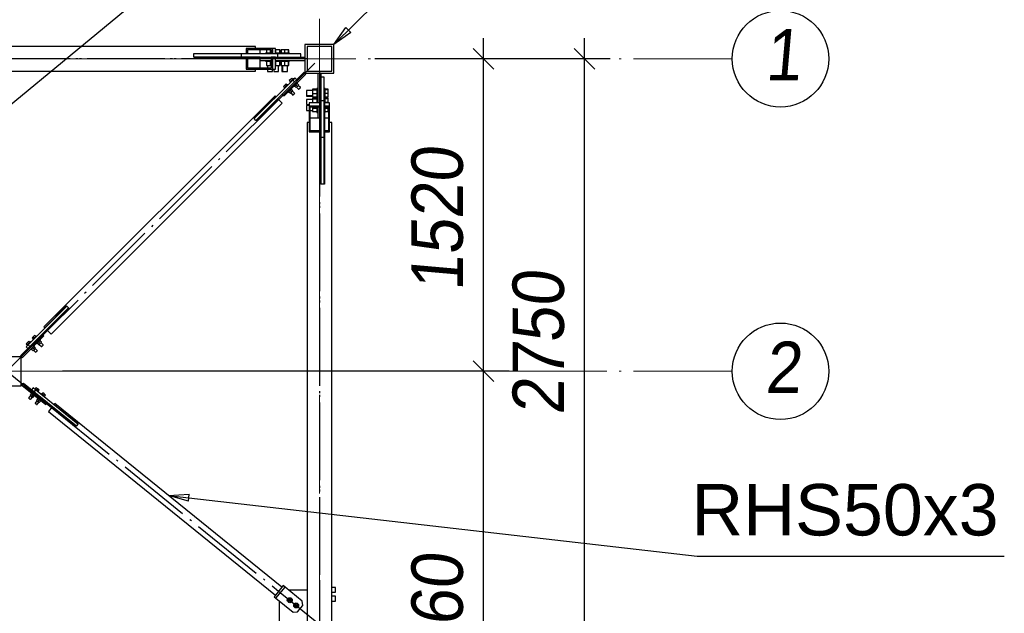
# Paper-space layout 'A0 Advance Steel' of a CAD drawing. Header units: millimetres. Extents: x 228 to 822, y 214 to 634.
# Tile 62 of 76: x 620 to 668, y 300 to 329. Entities that reach past the tile are written whole.
import ezdxf

# ---------------------------------------------------------------- set-up
doc = ezdxf.new("R2010")
doc.units = ezdxf.units.MM
doc.linetypes.add('ACAD_ISO04W100', pattern=[30, 24, -3, 0, -3])
doc.layers.get('0').update_dxf_attribs({"linetype": 'CONTINUOUS'})
for name, color, linetype in [('AS_Belki', 145, 'CONTINUOUS'), ('AS_Blachy', 30, 'CONTINUOUS'), ('AS_DIM_ON', 7, 'CONTINUOUS'), ('AS_Sruby', 9, 'CONTINUOUS')]:
    doc.layers.add(name, color=color, linetype=linetype)
doc.styles.add('Arial', font='arial.ttf')
doc.styles.add('ARIAL_1', font='arial.ttf', dxfattribs={"width": 0.9, "oblique": 5})

# ---------------------------------------------------------------- blocks, each defined once
blk = doc.blocks.new('324ewdsczxzxcz')
at = {"linetype": 'ACAD_ISO04W100', "lineweight": 5, "ltscale": 0.2}
for p, q in [((358.229, 244.968, 54.54), (358.229, 340.131, 54.54)), ((378.311, 321.018, -2695.986), (283.147, 321.018, -2695.986)), ((378.311, 305.818, -2695.986), (283.147, 305.818, -2695.986))]:
    blk.add_line(p, q, dxfattribs=at)
for centre in [(380.658, 321.018, -2695.986), (380.658, 305.818, -2695.986)]:
    blk.add_circle(centre, 2.347)
at = {"char_height": 2.5, "attachment_point": 1, "style": 'ARIAL_1'}
for s, insert in [('1', (379.903, 322.461, -2695.986)), ('2', (379.903, 307.261, -2695.986))]:
    blk.add_mtext_dynamic_manual_height_columns(s, width=4.31573, gutter_width=12.5, heights=[0], dxfattribs=dict(at, insert=insert))

psp = doc.layouts.new('A0 Advance Steel')

# ---------------------------------------------------------------- linework, layer by layer
at = {"color": 0, "linetype": 'ByBlock', "lineweight": -2}
for p, q in [((635.46, 327.955), (636.055, 328.776)), ((636.289, 328.539), (636.055, 328.776)), ((636.289, 328.539), (635.46, 327.955)), ((627.415, 306.021), (628.427, 306.072)), ((628.389, 305.741), (628.427, 306.072)), ((628.389, 305.741), (627.415, 306.021))]:
    psp.add_line(p, q, dxfattribs=at)
at = {"color": 7}
for points in [[(613.526, 319.91), (643.79, 344.895), (658.737, 344.895)], [(635.46, 327.955), (643.612, 335.996), (662.444, 335.996)], [(627.415, 306.021), (653.13, 303.069), (668.077, 303.069)]]:
    psp.add_lwpolyline(points, dxfattribs=at)
at = {"layer": 'AS_Belki', "linetype": 'Continuous', "ltscale": 0.15}
for p, q in [((631.66, 327.855), (582.86, 327.855)), ((632.478, 327.755), (631.206, 327.755)), ((631.206, 327.755), (631.206, 327.505)), ((631.27, 327.705), (632.414, 327.705)), ((631.27, 327.705), (631.27, 327.505)), ((631.66, 327.755), (631.66, 327.855)), ((631.874, 327.505), (631.874, 327.705)), ((632.414, 327.705), (632.414, 327.505)), ((632.621, 327.755), (632.478, 327.755)), ((632.478, 327.755), (632.478, 327.505)), ((632.621, 327.505), (632.621, 327.755)), ((635.46, 327.955), (634.06, 327.955)), ((634.06, 327.955), (634.06, 326.555)), ((635.36, 327.855), (634.16, 327.855)), ((634.16, 327.855), (634.16, 326.655)), ((635.36, 326.655), (635.36, 327.855)), ((635.46, 326.555), (635.46, 327.955)), ((628.66, 327.505), (631.206, 327.505)), ((628.66, 327.495), (628.66, 327.505)), ((628.66, 327.325), (628.66, 327.335)), ((631.206, 327.325), (628.66, 327.325)), ((630.767, 327.495), (630.767, 327.505)), ((630.767, 327.325), (630.767, 327.335)), ((631.206, 327.505), (631.27, 327.505)), ((631.27, 327.325), (631.206, 327.325)), ((631.206, 327.325), (631.206, 326.755)), ((631.27, 327.505), (631.874, 327.505)), ((631.874, 327.325), (631.27, 327.325)), ((631.27, 327.325), (631.27, 326.805)), ((631.874, 327.505), (632.14, 327.505)), ((631.874, 326.805), (631.874, 327.325)), ((632.414, 327.505), (632.478, 327.505)), ((632.478, 327.325), (632.414, 327.325)), ((632.414, 327.325), (632.414, 326.805)), ((632.478, 327.505), (632.621, 327.505)), ((632.621, 327.325), (632.478, 327.325)), ((632.478, 327.325), (632.478, 326.755)), ((632.621, 326.755), (632.621, 327.325)), ((582.86, 326.655), (631.66, 326.655)), ((631.206, 326.755), (632.478, 326.755)), ((632.414, 326.805), (631.27, 326.805)), ((631.66, 326.655), (631.66, 326.755)), ((632.478, 326.755), (632.621, 326.755)), ((634.16, 326.655), (635.36, 326.655)), ((634.06, 326.555), (635.46, 326.555)), ((632.604, 325.452), (621.364, 314.212)), ((631.586, 324.349), (632.646, 325.41)), ((632.745, 325.311), (631.685, 324.25)), ((632.646, 325.41), (632.604, 325.452)), ((632.957, 325.098), (632.745, 325.311)), ((621.717, 313.858), (632.957, 325.098)), ((634.83, 325.115), (634.26, 325.115)), ((634.26, 325.115), (634.26, 324.972)), ((634.26, 324.972), (634.83, 324.972)), ((634.26, 324.972), (634.26, 323.701)), ((634.31, 324.909), (634.83, 324.909)), ((634.31, 323.764), (634.31, 324.909)), ((634.83, 324.972), (634.83, 325.115)), ((634.83, 324.909), (634.83, 324.972)), ((635.26, 325.115), (635.01, 325.115)), ((635.01, 325.115), (635.01, 324.972)), ((635.01, 324.972), (635.26, 324.972)), ((635.01, 324.972), (635.01, 324.909)), ((635.01, 324.909), (635.21, 324.909)), ((635.21, 324.909), (635.21, 323.764)), ((635.26, 324.972), (635.26, 325.115)), ((635.26, 323.701), (635.26, 324.972)), ((631.593, 324.342), (631.586, 324.349)), ((631.685, 324.25), (631.677, 324.257)), ((634.83, 324.368), (634.31, 324.368)), ((634.83, 323.764), (634.83, 324.368)), ((635.01, 324.635), (635.01, 324.368)), ((635.21, 324.368), (635.01, 324.368)), ((635.01, 324.368), (635.01, 323.764)), ((634.26, 324.155), (634.16, 324.155)), ((634.16, 324.155), (634.16, 275.355)), ((634.31, 323.764), (634.83, 323.764)), ((634.83, 323.701), (634.83, 323.764)), ((635.01, 323.764), (635.21, 323.764)), ((635.01, 323.764), (635.01, 323.701)), ((635.36, 324.155), (635.26, 324.155)), ((635.36, 275.355), (635.36, 324.155)), ((634.26, 323.701), (634.83, 323.701)), ((634.83, 321.155), (634.83, 323.701)), ((635.01, 323.701), (635.26, 323.701)), ((635.01, 323.701), (635.01, 321.155)), ((634.84, 323.262), (634.83, 323.262)), ((635.01, 323.262), (635, 323.262)), ((634.84, 321.155), (634.83, 321.155)), ((635.01, 321.155), (635, 321.155)), ((621.406, 314.169), (622.467, 315.23)), ((622.467, 315.23), (622.474, 315.223)), ((622.559, 315.138), (622.566, 315.131)), ((622.566, 315.131), (621.505, 314.07)), ((621.364, 314.212), (621.406, 314.169)), ((621.505, 314.07), (621.717, 313.858)), ((620.26, 312.755), (618.86, 312.755)), ((620.26, 311.355), (620.26, 312.755)), ((618.86, 311.355), (620.26, 311.355)), ((621.894, 310.488), (621.857, 310.441)), ((621.857, 310.441), (623.023, 309.498)), ((632.935, 301.554), (621.894, 310.488)), ((621.769, 310.333), (621.58, 310.099)), ((621.58, 310.099), (632.621, 301.165)), ((622.935, 309.389), (621.769, 310.333)), ((622.941, 309.397), (622.935, 309.389)), ((623.023, 309.498), (623.016, 309.49))]:
    psp.add_line(p, q, dxfattribs=at)
at = {"layer": 'AS_Belki', "color": 10, "linetype": 'ACAD_ISO04W100', "ltscale": 0.15}
for points in [[(634.16, 327.255), (631.66, 327.255), (582.86, 327.255), (580.36, 327.255)], [(633.387, 327.255), (631.842, 327.255), (609.361, 327.255), (607.817, 327.255)], [(633.772, 327.255), (632.227, 327.255), (631.842, 327.255), (630.297, 327.255)], [(634.76, 327.255), (634.76, 327.255), (634.76, 327.255), (634.76, 327.255)], [(634.548, 327.043), (632.781, 325.275), (621.54, 314.035), (619.773, 312.267)], [(634.76, 326.655), (634.76, 324.155), (634.76, 275.355), (634.76, 272.855)], [(634.76, 326.267), (634.76, 324.722), (634.76, 324.337), (634.76, 322.792)], [(634.76, 325.881), (634.76, 324.337), (634.76, 301.856), (634.76, 300.311)], [(593.193, 285.687), (594.96, 287.455), (619.56, 312.055), (621.328, 313.823)], [(619.794, 311.866), (621.737, 310.294), (632.778, 301.359), (634.722, 299.787)]]:
    psp.add_lwpolyline(points, dxfattribs=at)
at = {"layer": 'AS_Blachy', "linetype": 'Continuous', "ltscale": 0.15}
for p, q in [((630.952, 327.495), (628.66, 327.495)), ((628.66, 327.335), (628.66, 327.495)), ((628.66, 327.335), (630.952, 327.335)), ((632.732, 327.495), (630.952, 327.495)), ((630.952, 327.495), (630.952, 327.335)), ((630.952, 327.335), (632.675, 327.335)), ((631.76, 327.335), (631.76, 327.325)), ((631.874, 327.175), (632.36, 327.175)), ((632.36, 327.175), (632.414, 327.175)), ((632.613, 327.325), (632.613, 327.335)), ((632.621, 327.175), (632.675, 327.175)), ((632.675, 327.335), (632.732, 327.335)), ((632.675, 327.175), (634.06, 327.175)), ((633.859, 327.495), (632.732, 327.495)), ((632.732, 327.495), (632.732, 327.335)), ((632.732, 327.335), (632.979, 327.335)), ((632.979, 327.335), (634.06, 327.335)), ((633.859, 327.335), (633.859, 327.495)), ((633.466, 326.216), (631.593, 324.342)), ((632.957, 325.536), (634.018, 326.598)), ((633.041, 325.451), (634.103, 326.513)), ((633.573, 326.322), (633.466, 326.216)), ((633.466, 326.216), (633.551, 326.131)), ((633.657, 326.237), (633.573, 326.322)), ((634.103, 326.513), (634.018, 326.598)), ((634.68, 326.555), (634.68, 325.115)), ((634.84, 326.555), (634.84, 325.474)), ((635, 326.354), (634.84, 326.354)), ((635, 325.602), (635, 326.354)), ((631.677, 324.257), (632.957, 325.536)), ((632.957, 325.536), (633.041, 325.451)), ((634.84, 325.474), (634.84, 325.227)), ((634.84, 325.227), (635, 325.227)), ((634.84, 325.227), (634.84, 323.446)), ((635, 325.227), (635, 325.602)), ((635, 325.17), (635, 325.227)), ((634.68, 324.909), (634.68, 324.368)), ((634.84, 325.108), (634.83, 325.108)), ((635, 323.446), (635, 325.17)), ((631.677, 324.257), (631.593, 324.342)), ((634.83, 324.255), (634.84, 324.255)), ((634.84, 323.446), (635, 323.446)), ((634.84, 323.446), (634.84, 321.155)), ((635, 321.155), (635, 323.446)), ((635, 321.155), (634.84, 321.155)), ((622.474, 315.223), (620.6, 313.349)), ((621.279, 313.858), (622.559, 315.138)), ((622.474, 315.223), (622.559, 315.138)), ((620.218, 312.798), (621.279, 313.858)), ((620.303, 312.713), (621.364, 313.773)), ((621.364, 313.773), (621.279, 313.858)), ((620.6, 313.349), (620.494, 313.243)), ((620.494, 313.243), (620.579, 313.158)), ((620.6, 313.349), (620.685, 313.264)), ((620.218, 312.798), (620.303, 312.713)), ((620.368, 311.479), (620.292, 311.386)), ((620.292, 311.386), (621.458, 310.442)), ((620.368, 311.479), (621.534, 310.535)), ((620.84, 311.251), (620.764, 311.158)), ((620.956, 311.157), (620.84, 311.251)), ((620.956, 311.157), (620.881, 311.064)), ((623.016, 309.49), (620.956, 311.157)), ((621.458, 310.442), (621.534, 310.535)), ((621.534, 310.535), (622.941, 309.397)), ((623.016, 309.49), (622.941, 309.397)), ((632.998, 301.631), (632.558, 301.087)), ((632.651, 301.012), (633.092, 301.556)), ((633.092, 301.556), (632.998, 301.631)), ((633.931, 300.876), (633.092, 301.556)), ((633.31, 301.405), (633.297, 301.39)), ((634.16, 301.405), (633.31, 301.405)), ((632.558, 301.087), (632.651, 301.012)), ((632.651, 301.012), (633.491, 300.332)), ((632.825, 300.871), (632.81, 300.855)), ((632.81, 300.855), (632.81, 298.755)), ((633.953, 300.665), (633.931, 300.876)), ((633.491, 300.332), (633.702, 300.354)), ((633.702, 300.354), (633.953, 300.665))]:
    psp.add_line(p, q, dxfattribs=at)
at = {"layer": 'AS_DIM_ON', "color": 8}
for p, q in [((642.739, 312.055), (642.739, 328.255)), ((647.656, 299.755), (647.656, 328.255)), ((643.989, 327.255), (637.46, 327.255)), ((648.906, 327.255), (637.46, 327.255)), ((643.989, 312.055), (622.26, 312.055)), ((642.739, 287.455), (642.739, 312.055))]:
    psp.add_line(p, q, dxfattribs=at)
at = {"layer": 'AS_DIM_ON', "color": 8, "linetype": 'ByBlock', "lineweight": -2}
for p, q in [((643.239, 326.755), (642.239, 327.755)), ((648.156, 326.755), (647.156, 327.755)), ((643.239, 311.555), (642.239, 312.555)), ((642.239, 312.555), (643.239, 311.555))]:
    psp.add_line(p, q, dxfattribs=at)
at = {"layer": 'AS_Sruby', "linetype": 'Continuous', "ltscale": 0.15}
for p, q in [((632.36, 327.685), (632.187, 327.685)), ((632.187, 327.685), (632.187, 327.535)), ((632.414, 327.685), (632.36, 327.685)), ((632.36, 327.685), (632.36, 327.535)), ((632.632, 327.685), (632.621, 327.685)), ((632.817, 327.685), (632.632, 327.685)), ((632.632, 327.685), (632.632, 327.535)), ((632.845, 327.685), (632.817, 327.685)), ((632.817, 327.685), (632.817, 327.535)), ((632.845, 327.535), (632.845, 327.685)), ((632.907, 327.685), (632.887, 327.685)), ((632.887, 327.685), (632.887, 327.535)), ((633.064, 327.685), (632.907, 327.685)), ((632.907, 327.685), (632.907, 327.535)), ((633.25, 327.685), (633.064, 327.685)), ((633.064, 327.685), (633.064, 327.535)), ((633.278, 327.685), (633.25, 327.685)), ((633.25, 327.685), (633.25, 327.535)), ((633.278, 327.535), (633.278, 327.685)), ((632.145, 327.535), (632.14, 327.535)), ((632.14, 327.535), (632.14, 327.495)), ((632.14, 327.175), (632.14, 327.135)), ((632.14, 327.135), (632.145, 327.135)), ((632.157, 327.535), (632.145, 327.535)), ((632.145, 327.135), (632.157, 327.135)), ((632.178, 327.535), (632.157, 327.535)), ((632.157, 327.135), (632.178, 327.135)), ((632.205, 327.535), (632.178, 327.535)), ((632.178, 327.135), (632.205, 327.135)), ((632.189, 327.135), (632.189, 326.92)), ((632.238, 327.535), (632.205, 327.535)), ((632.205, 327.135), (632.238, 327.135)), ((632.276, 327.535), (632.238, 327.535)), ((632.238, 327.135), (632.276, 327.135)), ((632.318, 327.535), (632.276, 327.535)), ((632.276, 327.135), (632.318, 327.135)), ((632.36, 327.535), (632.318, 327.535)), ((632.318, 327.135), (632.36, 327.135)), ((632.403, 327.535), (632.36, 327.535)), ((632.36, 327.135), (632.403, 327.135)), ((632.36, 327.135), (632.36, 326.92)), ((632.414, 327.535), (632.403, 327.535)), ((632.403, 327.135), (632.414, 327.135)), ((632.441, 327.505), (632.441, 327.495)), ((632.643, 327.535), (632.62, 327.535)), ((632.62, 327.135), (632.643, 327.135)), ((632.632, 327.135), (632.632, 326.92)), ((632.686, 327.535), (632.643, 327.535)), ((632.643, 327.135), (632.686, 327.135)), ((632.728, 327.535), (632.686, 327.535)), ((632.686, 327.135), (632.728, 327.135)), ((632.768, 327.535), (632.728, 327.535)), ((632.728, 327.135), (632.768, 327.135)), ((632.803, 327.535), (632.768, 327.535)), ((632.768, 327.135), (632.803, 327.135)), ((632.833, 327.535), (632.803, 327.535)), ((632.803, 327.135), (632.833, 327.135)), ((632.815, 327.135), (632.815, 326.92)), ((632.856, 327.535), (632.833, 327.535)), ((632.833, 327.135), (632.856, 327.135)), ((632.843, 326.92), (632.843, 327.135)), ((632.872, 327.535), (632.856, 327.535)), ((632.856, 327.135), (632.872, 327.135)), ((632.879, 327.535), (632.872, 327.535)), ((632.872, 327.135), (632.879, 327.135)), ((632.883, 327.535), (632.879, 327.535)), ((632.879, 327.495), (632.879, 327.535)), ((632.879, 327.135), (632.879, 327.175)), ((632.879, 327.135), (632.883, 327.135)), ((632.901, 327.535), (632.883, 327.535)), ((632.883, 327.135), (632.901, 327.135)), ((632.889, 327.135), (632.889, 326.92)), ((632.925, 327.535), (632.901, 327.535)), ((632.901, 327.135), (632.925, 327.135)), ((632.909, 327.135), (632.909, 326.92)), ((632.956, 327.535), (632.925, 327.535)), ((632.925, 327.135), (632.956, 327.135)), ((632.993, 327.535), (632.956, 327.535)), ((632.956, 327.135), (632.993, 327.135)), ((633.033, 327.535), (632.993, 327.535)), ((632.993, 327.135), (633.033, 327.135)), ((633.075, 327.535), (633.033, 327.535)), ((633.033, 327.135), (633.075, 327.135)), ((633.064, 327.135), (633.064, 326.92)), ((633.119, 327.535), (633.075, 327.535)), ((633.075, 327.135), (633.119, 327.135)), ((633.161, 327.535), (633.119, 327.535)), ((633.119, 327.135), (633.161, 327.135)), ((633.2, 327.535), (633.161, 327.535)), ((633.161, 327.135), (633.2, 327.135)), ((633.236, 327.535), (633.2, 327.535)), ((633.2, 327.135), (633.236, 327.135)), ((633.265, 327.535), (633.236, 327.535)), ((633.236, 327.135), (633.265, 327.135)), ((633.248, 327.135), (633.248, 326.92)), ((633.289, 327.535), (633.265, 327.535)), ((633.265, 327.135), (633.289, 327.135)), ((633.276, 326.92), (633.276, 327.135)), ((633.304, 327.535), (633.289, 327.535)), ((633.289, 327.135), (633.304, 327.135)), ((633.312, 327.535), (633.304, 327.535)), ((633.304, 327.135), (633.312, 327.135)), ((633.312, 327.495), (633.312, 327.535)), ((633.312, 327.135), (633.312, 327.175)), ((632.189, 326.92), (632.36, 326.92)), ((632.24, 326.92), (632.24, 326.805)), ((632.24, 326.755), (632.24, 326.635)), ((632.24, 326.635), (632.25, 326.635)), ((632.25, 326.635), (632.276, 326.635)), ((632.276, 326.635), (632.315, 326.635)), ((632.315, 326.635), (632.36, 326.635)), ((632.36, 326.92), (632.414, 326.92)), ((632.36, 326.635), (632.406, 326.635)), ((632.406, 326.635), (632.445, 326.635)), ((632.445, 326.635), (632.471, 326.635)), ((632.471, 326.635), (632.48, 326.635)), ((632.48, 326.635), (632.48, 326.755)), ((632.541, 326.755), (632.541, 326.635)), ((632.541, 326.635), (632.555, 326.635)), ((632.555, 326.635), (632.586, 326.635)), ((632.586, 326.635), (632.627, 326.635)), ((632.621, 326.92), (632.632, 326.92)), ((632.627, 326.635), (632.674, 326.635)), ((632.632, 326.92), (632.815, 326.92)), ((632.674, 326.635), (632.719, 326.635)), ((632.719, 326.635), (632.754, 326.635)), ((632.754, 326.635), (632.775, 326.635)), ((632.775, 326.635), (632.779, 326.635)), ((632.779, 326.635), (632.779, 326.92)), ((632.815, 326.92), (632.843, 326.92)), ((632.889, 326.92), (632.909, 326.92)), ((632.909, 326.92), (633.064, 326.92)), ((632.94, 326.92), (632.94, 326.635)), ((632.94, 326.635), (632.95, 326.635)), ((632.95, 326.635), (632.973, 326.635)), ((632.973, 326.92), (632.973, 326.635)), ((632.973, 326.635), (632.988, 326.635)), ((632.988, 326.635), (633.018, 326.635)), ((633.018, 326.635), (633.06, 326.635)), ((633.06, 326.635), (633.107, 326.635)), ((633.064, 326.92), (633.248, 326.92)), ((633.107, 326.635), (633.151, 326.635)), ((633.151, 326.635), (633.187, 326.635)), ((633.187, 326.635), (633.208, 326.635)), ((633.208, 326.635), (633.212, 326.635)), ((633.212, 326.635), (633.212, 326.92)), ((633.248, 326.92), (633.276, 326.92)), ((633.36, 326.251), (633.299, 326.19)), ((633.299, 326.19), (633.352, 326.137)), ((633.366, 326.151), (633.353, 326.138)), ((633.422, 326.312), (633.36, 326.251)), ((633.36, 326.251), (633.413, 326.198)), ((633.381, 326.166), (633.366, 326.151)), ((633.397, 326.181), (633.381, 326.166)), ((633.413, 326.198), (633.397, 326.181)), ((633.43, 326.215), (633.413, 326.198)), ((633.475, 326.259), (633.422, 326.312)), ((633.446, 326.23), (633.43, 326.215)), ((633.461, 326.245), (633.446, 326.23)), ((633.473, 326.258), (633.461, 326.245)), ((633.484, 326.269), (633.473, 326.258)), ((633.492, 326.276), (633.484, 326.269)), ((633.497, 326.281), (633.492, 326.276)), ((633.498, 326.283), (633.497, 326.281)), ((633.516, 326.265), (633.498, 326.283)), ((633.078, 325.968), (633.016, 325.907)), ((633.016, 325.907), (633.069, 325.854)), ((633.047, 325.832), (633.046, 325.83)), ((633.046, 325.83), (633.063, 325.813)), ((633.052, 325.837), (633.047, 325.832)), ((633.06, 325.845), (633.052, 325.837)), ((633.071, 325.855), (633.06, 325.845)), ((633.083, 325.868), (633.071, 325.855)), ((633.139, 326.029), (633.078, 325.968)), ((633.078, 325.968), (633.131, 325.915)), ((633.098, 325.883), (633.083, 325.868)), ((633.114, 325.899), (633.098, 325.883)), ((633.131, 325.915), (633.114, 325.899)), ((633.147, 325.932), (633.131, 325.915)), ((633.192, 325.976), (633.139, 326.029)), ((633.163, 325.948), (633.147, 325.932)), ((633.178, 325.962), (633.163, 325.948)), ((633.191, 325.975), (633.178, 325.962)), ((633.201, 325.986), (633.191, 325.975)), ((633.209, 325.994), (633.201, 325.986)), ((633.214, 325.998), (633.209, 325.994)), ((633.215, 326), (633.214, 325.998)), ((633.233, 325.982), (633.215, 326)), ((633.289, 325.663), (633.303, 325.678)), ((633.303, 325.678), (633.319, 325.694)), ((633.319, 325.694), (633.336, 325.71)), ((633.33, 326.115), (633.329, 326.113)), ((633.329, 326.113), (633.346, 326.095)), ((633.335, 326.12), (633.33, 326.115)), ((633.343, 326.127), (633.335, 326.12)), ((633.336, 325.71), (633.352, 325.727)), ((633.336, 325.71), (633.412, 325.634)), ((633.353, 326.138), (633.343, 326.127)), ((633.352, 325.727), (633.368, 325.743)), ((633.368, 325.743), (633.383, 325.757)), ((633.383, 325.757), (633.396, 325.77)), ((633.396, 325.77), (633.406, 325.781)), ((633.473, 325.695), (633.397, 325.771)), ((633.421, 325.795), (633.403, 325.813)), ((633.406, 325.781), (633.414, 325.788)), ((633.412, 325.634), (633.473, 325.695)), ((633.414, 325.788), (633.419, 325.793)), ((633.419, 325.793), (633.421, 325.795)), ((633.562, 325.569), (633.454, 325.676)), ((633.516, 325.926), (633.534, 325.908)), ((633.534, 325.908), (633.535, 325.91)), ((633.535, 325.91), (633.54, 325.915)), ((633.54, 325.915), (633.548, 325.922)), ((633.548, 325.922), (633.558, 325.933)), ((633.557, 325.932), (633.634, 325.855)), ((633.558, 325.933), (633.571, 325.946)), ((633.571, 325.946), (633.586, 325.96)), ((633.586, 325.96), (633.602, 325.976)), ((633.602, 325.976), (633.618, 325.993)), ((633.618, 325.993), (633.635, 326.009)), ((633.618, 325.993), (633.695, 325.917)), ((633.634, 325.855), (633.695, 325.917)), ((633.635, 326.009), (633.651, 326.025)), ((633.651, 326.025), (633.666, 326.04)), ((633.652, 325.874), (633.76, 325.767)), ((633.666, 326.04), (633.678, 326.053)), ((633.678, 326.053), (633.689, 326.063)), ((633.756, 325.978), (633.68, 326.054)), ((633.703, 326.078), (633.686, 326.095)), ((633.689, 326.063), (633.697, 326.071)), ((633.695, 325.917), (633.756, 325.978)), ((633.697, 326.071), (633.702, 326.076)), ((633.702, 326.076), (633.703, 326.078)), ((633.845, 325.851), (633.737, 325.959)), ((633.76, 325.767), (633.763, 325.77)), ((633.763, 325.77), (633.772, 325.779)), ((633.772, 325.779), (633.786, 325.793)), ((633.786, 325.793), (633.802, 325.809)), ((633.802, 325.809), (633.819, 325.825)), ((633.819, 325.825), (633.832, 325.839)), ((633.832, 325.839), (633.842, 325.848)), ((633.842, 325.848), (633.845, 325.851)), ((634.425, 325.706), (634.14, 325.706)), ((634.14, 325.706), (634.14, 325.703)), ((634.14, 325.703), (634.14, 325.681)), ((634.14, 325.681), (634.14, 325.646)), ((634.64, 325.771), (634.425, 325.771)), ((634.425, 325.771), (634.425, 325.742)), ((634.425, 325.742), (634.64, 325.742)), ((634.425, 325.742), (634.425, 325.559)), ((634.68, 325.806), (634.64, 325.806)), ((634.64, 325.806), (634.64, 325.799)), ((634.64, 325.799), (634.64, 325.783)), ((634.64, 325.783), (634.64, 325.76)), ((634.64, 325.76), (634.64, 325.73)), ((634.64, 325.73), (634.64, 325.695)), ((634.64, 325.695), (634.64, 325.655)), ((635.04, 325.806), (635, 325.806)), ((635.04, 325.799), (635.04, 325.806)), ((635.04, 325.783), (635.04, 325.799)), ((635.04, 325.76), (635.04, 325.783)), ((635.19, 325.773), (635.04, 325.773)), ((635.04, 325.73), (635.04, 325.76)), ((635.19, 325.744), (635.04, 325.744)), ((635.04, 325.695), (635.04, 325.73)), ((635.04, 325.655), (635.04, 325.695)), ((635.19, 325.744), (635.19, 325.773)), ((635.19, 325.559), (635.19, 325.744)), ((633.233, 325.643), (633.251, 325.625)), ((633.251, 325.625), (633.252, 325.627)), ((633.252, 325.627), (633.257, 325.632)), ((633.257, 325.632), (633.265, 325.64)), ((633.265, 325.64), (633.276, 325.65)), ((633.274, 325.649), (633.351, 325.572)), ((633.276, 325.65), (633.289, 325.663)), ((633.351, 325.572), (633.412, 325.634)), ((633.37, 325.591), (633.477, 325.484)), ((633.477, 325.484), (633.48, 325.487)), ((633.48, 325.487), (633.49, 325.496)), ((633.49, 325.496), (633.503, 325.51)), ((633.503, 325.51), (633.52, 325.526)), ((633.52, 325.526), (633.536, 325.542)), ((633.536, 325.542), (633.55, 325.556)), ((633.55, 325.556), (633.559, 325.565)), ((633.559, 325.565), (633.562, 325.569)), ((634.14, 325.646), (634.14, 325.601)), ((634.14, 325.601), (634.14, 325.555)), ((634.14, 325.555), (634.14, 325.513)), ((634.14, 325.513), (634.14, 325.482)), ((634.14, 325.482), (634.14, 325.468)), ((634.14, 325.468), (634.425, 325.468)), ((634.14, 325.467), (634.14, 325.444)), ((634.14, 325.444), (634.14, 325.435)), ((634.14, 325.435), (634.425, 325.435)), ((634.425, 325.274), (634.14, 325.274)), ((634.14, 325.274), (634.14, 325.27)), ((634.14, 325.27), (634.14, 325.249)), ((634.14, 325.249), (634.14, 325.213)), ((634.14, 325.213), (634.14, 325.169)), ((634.425, 325.559), (634.64, 325.559)), ((634.425, 325.559), (634.425, 325.403)), ((634.425, 325.403), (634.64, 325.403)), ((634.425, 325.403), (634.425, 325.384)), ((634.425, 325.384), (634.64, 325.384)), ((634.64, 325.338), (634.425, 325.338)), ((634.425, 325.338), (634.425, 325.31)), ((634.425, 325.31), (634.64, 325.31)), ((634.425, 325.31), (634.425, 325.126)), ((634.64, 325.655), (634.64, 325.613)), ((634.64, 325.613), (634.64, 325.57)), ((634.64, 325.57), (634.64, 325.528)), ((634.64, 325.528), (634.64, 325.487)), ((634.64, 325.487), (634.64, 325.451)), ((634.64, 325.451), (634.64, 325.42)), ((634.64, 325.42), (634.64, 325.395)), ((634.64, 325.395), (634.64, 325.378)), ((634.64, 325.378), (634.64, 325.374)), ((634.68, 325.374), (634.64, 325.374)), ((634.64, 325.374), (634.64, 325.366)), ((634.64, 325.366), (634.64, 325.351)), ((634.64, 325.351), (634.64, 325.327)), ((634.64, 325.327), (634.64, 325.298)), ((634.64, 325.298), (634.64, 325.262)), ((634.64, 325.262), (634.64, 325.223)), ((634.64, 325.223), (634.64, 325.181)), ((635.04, 325.374), (635, 325.374)), ((635.04, 325.613), (635.04, 325.655)), ((635.04, 325.57), (635.04, 325.613)), ((635.04, 325.528), (635.04, 325.57)), ((635.19, 325.559), (635.04, 325.559)), ((635.04, 325.487), (635.04, 325.528)), ((635.04, 325.451), (635.04, 325.487)), ((635.04, 325.42), (635.04, 325.451)), ((635.04, 325.395), (635.04, 325.42)), ((635.04, 325.401), (635.19, 325.401)), ((635.04, 325.378), (635.04, 325.395)), ((635.04, 325.382), (635.19, 325.382)), ((635.04, 325.374), (635.04, 325.378)), ((635.04, 325.366), (635.04, 325.374)), ((635.04, 325.351), (635.04, 325.366)), ((635.04, 325.327), (635.04, 325.351)), ((635.19, 325.34), (635.04, 325.34)), ((635.04, 325.298), (635.04, 325.327)), ((635.19, 325.312), (635.04, 325.312)), ((635.04, 325.262), (635.04, 325.298)), ((635.04, 325.223), (635.04, 325.262)), ((635.04, 325.181), (635.04, 325.223)), ((635.19, 325.401), (635.19, 325.559)), ((635.19, 325.382), (635.19, 325.401)), ((635.19, 325.312), (635.19, 325.34)), ((635.19, 325.126), (635.19, 325.312)), ((634.14, 325.169), (634.14, 325.122)), ((634.14, 325.122), (634.14, 325.08)), ((634.14, 325.08), (634.14, 325.05)), ((634.14, 325.05), (634.14, 325.035)), ((634.14, 325.035), (634.26, 325.035)), ((634.26, 324.975), (634.14, 324.975)), ((634.14, 324.975), (634.14, 324.966)), ((634.14, 324.966), (634.14, 324.94)), ((634.14, 324.94), (634.14, 324.901)), ((634.14, 324.901), (634.14, 324.855)), ((634.14, 324.855), (634.14, 324.809)), ((634.14, 324.809), (634.14, 324.77)), ((634.14, 324.77), (634.14, 324.744)), ((634.14, 324.744), (634.14, 324.735)), ((634.14, 324.735), (634.26, 324.735)), ((634.31, 324.735), (634.425, 324.735)), ((634.425, 325.126), (634.64, 325.126)), ((634.425, 325.126), (634.425, 325.115)), ((634.425, 324.909), (634.425, 324.855)), ((634.425, 324.855), (634.64, 324.855)), ((634.425, 324.855), (634.425, 324.684)), ((634.64, 325.181), (634.64, 325.138)), ((634.64, 325.138), (634.64, 325.115)), ((634.64, 324.909), (634.64, 324.898)), ((634.64, 324.898), (634.64, 324.855)), ((634.64, 324.855), (634.64, 324.812)), ((634.64, 324.812), (634.64, 324.771)), ((634.64, 324.771), (634.64, 324.733)), ((634.64, 324.733), (634.64, 324.7)), ((635, 324.935), (635.01, 324.935)), ((635.04, 325.138), (635.04, 325.181)), ((635.04, 325.115), (635.04, 325.138)), ((635.19, 325.126), (635.04, 325.126)), ((635.04, 324.898), (635.04, 324.909)), ((635.04, 324.855), (635.04, 324.898)), ((635.04, 324.855), (635.19, 324.855)), ((635.04, 324.812), (635.04, 324.855)), ((635.04, 324.771), (635.04, 324.812)), ((635.04, 324.733), (635.04, 324.771)), ((635.04, 324.7), (635.04, 324.733)), ((635.19, 325.115), (635.19, 325.126)), ((635.19, 324.855), (635.19, 324.909)), ((635.19, 324.682), (635.19, 324.855)), ((634.425, 324.684), (634.64, 324.684)), ((634.64, 324.7), (634.64, 324.672)), ((634.64, 324.672), (634.64, 324.652)), ((634.64, 324.652), (634.64, 324.639)), ((634.64, 324.639), (634.64, 324.635)), ((634.64, 324.635), (634.68, 324.635)), ((635, 324.635), (635.04, 324.635)), ((635.04, 324.672), (635.04, 324.7)), ((635.04, 324.682), (635.19, 324.682)), ((635.04, 324.652), (635.04, 324.672)), ((635.04, 324.639), (635.04, 324.652)), ((635.04, 324.635), (635.04, 324.639)), ((620.847, 313.738), (620.786, 313.677)), ((620.909, 313.799), (620.847, 313.738)), ((620.847, 313.738), (620.9, 313.685)), ((620.917, 313.702), (620.9, 313.685)), ((620.962, 313.746), (620.909, 313.799)), ((620.933, 313.717), (620.917, 313.702)), ((620.948, 313.732), (620.933, 313.717)), ((620.96, 313.745), (620.948, 313.732)), ((620.971, 313.756), (620.96, 313.745)), ((620.979, 313.763), (620.971, 313.756)), ((620.984, 313.768), (620.979, 313.763)), ((620.985, 313.77), (620.984, 313.768)), ((621.003, 313.752), (620.985, 313.77)), ((620.565, 313.455), (620.503, 313.394)), ((620.503, 313.394), (620.556, 313.341)), ((620.534, 313.319), (620.533, 313.317)), ((620.533, 313.317), (620.55, 313.3)), ((620.539, 313.324), (620.534, 313.319)), ((620.547, 313.332), (620.539, 313.324)), ((620.558, 313.342), (620.547, 313.332)), ((620.57, 313.355), (620.558, 313.342)), ((620.626, 313.516), (620.565, 313.455)), ((620.565, 313.455), (620.618, 313.402)), ((620.585, 313.37), (620.57, 313.355)), ((620.601, 313.386), (620.585, 313.37)), ((620.618, 313.402), (620.601, 313.386)), ((620.634, 313.419), (620.618, 313.402)), ((620.679, 313.463), (620.626, 313.516)), ((620.65, 313.435), (620.634, 313.419)), ((620.665, 313.449), (620.65, 313.435)), ((620.678, 313.462), (620.665, 313.449)), ((620.688, 313.473), (620.678, 313.462)), ((620.696, 313.481), (620.688, 313.473)), ((620.701, 313.485), (620.696, 313.481)), ((620.702, 313.487), (620.701, 313.485)), ((620.72, 313.469), (620.702, 313.487)), ((620.786, 313.677), (620.839, 313.624)), ((620.817, 313.602), (620.816, 313.6)), ((620.816, 313.6), (620.833, 313.582)), ((620.822, 313.607), (620.817, 313.602)), ((620.83, 313.614), (620.822, 313.607)), ((620.84, 313.625), (620.83, 313.614)), ((620.839, 313.214), (620.855, 313.23)), ((620.853, 313.638), (620.84, 313.625)), ((620.868, 313.653), (620.853, 313.638)), ((620.855, 313.23), (620.87, 313.244)), ((620.884, 313.668), (620.868, 313.653)), ((620.87, 313.244), (620.883, 313.257)), ((620.883, 313.257), (620.893, 313.268)), ((620.9, 313.685), (620.884, 313.668)), ((620.96, 313.182), (620.884, 313.258)), ((620.908, 313.282), (620.89, 313.3)), ((620.893, 313.268), (620.901, 313.275)), ((620.901, 313.275), (620.906, 313.28)), ((620.906, 313.28), (620.908, 313.282)), ((621.003, 313.413), (621.021, 313.395)), ((621.021, 313.395), (621.022, 313.397)), ((621.022, 313.397), (621.027, 313.402)), ((621.027, 313.402), (621.035, 313.409)), ((621.035, 313.409), (621.046, 313.42)), ((621.044, 313.419), (621.121, 313.342)), ((621.046, 313.42), (621.058, 313.433)), ((621.058, 313.433), (621.073, 313.447)), ((621.073, 313.447), (621.089, 313.463)), ((621.089, 313.463), (621.106, 313.48)), ((621.106, 313.48), (621.122, 313.496)), ((621.106, 313.48), (621.182, 313.404)), ((621.121, 313.342), (621.182, 313.404)), ((621.122, 313.496), (621.138, 313.512)), ((621.138, 313.512), (621.153, 313.527)), ((621.139, 313.361), (621.247, 313.254)), ((621.153, 313.527), (621.166, 313.54)), ((621.166, 313.54), (621.176, 313.55)), ((621.243, 313.465), (621.167, 313.541)), ((621.19, 313.565), (621.173, 313.582)), ((621.176, 313.55), (621.184, 313.558)), ((621.182, 313.404), (621.243, 313.465)), ((621.184, 313.558), (621.189, 313.563)), ((621.189, 313.563), (621.19, 313.565)), ((621.332, 313.338), (621.224, 313.446)), ((621.247, 313.254), (621.25, 313.257)), ((621.25, 313.257), (621.259, 313.266)), ((621.259, 313.266), (621.273, 313.28)), ((621.273, 313.28), (621.289, 313.296)), ((621.289, 313.296), (621.306, 313.312)), ((621.306, 313.312), (621.319, 313.326)), ((621.319, 313.326), (621.329, 313.335)), ((621.329, 313.335), (621.332, 313.338)), ((620.72, 313.13), (620.738, 313.112)), ((620.738, 313.112), (620.739, 313.114)), ((620.739, 313.114), (620.744, 313.119)), ((620.744, 313.119), (620.752, 313.127)), ((620.752, 313.127), (620.763, 313.137)), ((620.761, 313.136), (620.838, 313.059)), ((620.763, 313.137), (620.776, 313.15)), ((620.776, 313.15), (620.79, 313.165)), ((620.79, 313.165), (620.806, 313.181)), ((620.806, 313.181), (620.823, 313.197)), ((620.823, 313.197), (620.839, 313.214)), ((620.823, 313.197), (620.899, 313.121)), ((620.838, 313.059), (620.899, 313.121)), ((620.857, 313.078), (620.964, 312.971)), ((620.899, 313.121), (620.96, 313.182)), ((621.049, 313.056), (620.941, 313.163)), ((620.964, 312.971), (620.967, 312.974)), ((620.967, 312.974), (620.977, 312.983)), ((620.977, 312.983), (620.99, 312.997)), ((620.99, 312.997), (621.007, 313.013)), ((621.007, 313.013), (621.023, 313.029)), ((621.023, 313.029), (621.037, 313.043)), ((621.037, 313.043), (621.046, 313.052)), ((621.046, 313.052), (621.049, 313.056)), ((620.714, 310.873), (620.618, 310.755)), ((620.761, 310.974), (620.693, 310.89)), ((620.693, 310.89), (620.761, 310.836)), ((620.751, 311.015), (620.735, 310.995)), ((620.737, 310.994), (620.735, 310.995)), ((620.742, 310.989), (620.737, 310.994)), ((620.751, 310.982), (620.742, 310.989)), ((620.763, 310.973), (620.751, 310.982)), ((620.829, 310.92), (620.761, 310.836)), ((620.761, 310.836), (620.828, 310.781)), ((620.777, 310.962), (620.763, 310.973)), ((620.793, 310.949), (620.777, 310.962)), ((620.81, 310.934), (620.793, 310.949)), ((620.829, 310.92), (620.81, 310.934)), ((620.828, 310.781), (620.896, 310.865)), ((620.847, 310.905), (620.829, 310.92)), ((620.864, 310.891), (620.847, 310.905)), ((620.88, 310.878), (620.864, 310.891)), ((620.894, 310.866), (620.88, 310.878)), ((620.906, 310.857), (620.894, 310.866)), ((620.918, 311.221), (620.902, 311.201)), ((620.915, 310.85), (620.906, 310.857)), ((620.92, 310.846), (620.915, 310.85)), ((620.919, 311.219), (620.918, 311.221)), ((620.925, 311.215), (620.919, 311.219)), ((620.922, 310.844), (620.92, 310.846)), ((620.922, 310.844), (620.938, 310.864)), ((620.933, 311.208), (620.925, 311.215)), ((620.945, 311.198), (620.933, 311.208)), ((620.991, 311.258), (620.944, 311.2)), ((620.959, 311.187), (620.945, 311.198)), ((620.975, 311.174), (620.959, 311.187)), ((620.993, 311.16), (620.975, 311.174)), ((621.058, 311.203), (620.991, 311.258)), ((621.011, 311.145), (620.993, 311.16)), ((621.058, 311.203), (621.011, 311.145)), ((621.029, 311.13), (621.011, 311.145)), ((621.047, 311.116), (621.029, 311.13)), ((621.063, 311.103), (621.047, 311.116)), ((621.126, 311.149), (621.058, 311.203)), ((621.077, 311.092), (621.063, 311.103)), ((621.089, 311.082), (621.077, 311.092)), ((621.078, 311.091), (621.126, 311.149)), ((621.097, 311.075), (621.089, 311.082)), ((621.089, 311.05), (621.104, 311.07)), ((621.102, 311.071), (621.097, 311.075)), ((621.104, 311.07), (621.102, 311.071)), ((621.229, 310.969), (621.213, 310.95)), ((621.23, 310.967), (621.229, 310.969)), ((621.236, 310.963), (621.23, 310.967)), ((621.244, 310.956), (621.236, 310.963)), ((621.256, 310.947), (621.244, 310.956)), ((621.302, 311.006), (621.254, 310.948)), ((621.27, 310.935), (621.256, 310.947)), ((621.286, 310.922), (621.27, 310.935)), ((621.304, 310.908), (621.286, 310.922)), ((621.369, 310.952), (621.302, 311.006)), ((621.322, 310.893), (621.304, 310.908)), ((621.369, 310.952), (621.322, 310.893)), ((621.34, 310.879), (621.322, 310.893)), ((621.358, 310.865), (621.34, 310.879)), ((621.374, 310.852), (621.358, 310.865)), ((621.436, 310.897), (621.369, 310.952)), ((621.388, 310.84), (621.374, 310.852)), ((621.399, 310.831), (621.388, 310.84)), ((621.389, 310.839), (621.436, 310.897)), ((621.408, 310.824), (621.399, 310.831)), ((621.413, 310.819), (621.408, 310.824)), ((620.618, 310.755), (620.622, 310.752)), ((620.622, 310.752), (620.632, 310.744)), ((620.632, 310.744), (620.647, 310.732)), ((620.647, 310.732), (620.665, 310.718)), ((620.665, 310.718), (620.683, 310.703)), ((620.683, 310.703), (620.698, 310.691)), ((620.698, 310.691), (620.708, 310.683)), ((620.708, 310.683), (620.712, 310.68)), ((620.712, 310.68), (620.807, 310.798)), ((621.025, 310.622), (620.929, 310.504)), ((620.929, 310.504), (620.933, 310.501)), ((620.933, 310.501), (620.943, 310.493)), ((620.943, 310.493), (620.958, 310.48)), ((620.958, 310.48), (620.976, 310.466)), ((620.976, 310.466), (620.994, 310.451)), ((620.994, 310.451), (621.009, 310.439)), ((621.072, 310.723), (621.004, 310.639)), ((621.004, 310.639), (621.072, 310.584)), ((621.009, 310.439), (621.019, 310.431)), ((621.019, 310.431), (621.023, 310.428)), ((621.023, 310.428), (621.118, 310.546)), ((621.062, 310.763), (621.046, 310.744)), ((621.048, 310.742), (621.046, 310.744)), ((621.053, 310.738), (621.048, 310.742)), ((621.062, 310.731), (621.053, 310.738)), ((621.074, 310.721), (621.062, 310.731)), ((621.139, 310.668), (621.072, 310.584)), ((621.072, 310.584), (621.139, 310.53)), ((621.088, 310.71), (621.074, 310.721)), ((621.104, 310.697), (621.088, 310.71)), ((621.121, 310.683), (621.104, 310.697)), ((621.139, 310.668), (621.121, 310.683)), ((621.158, 310.653), (621.139, 310.668)), ((621.139, 310.53), (621.207, 310.613)), ((621.175, 310.639), (621.158, 310.653)), ((621.191, 310.626), (621.175, 310.639)), ((621.205, 310.615), (621.191, 310.626)), ((621.217, 310.605), (621.205, 310.615)), ((621.226, 310.598), (621.217, 310.605)), ((621.231, 310.594), (621.226, 310.598)), ((621.233, 310.593), (621.231, 310.594)), ((621.233, 310.593), (621.248, 310.612)), ((621.399, 310.799), (621.415, 310.818)), ((621.415, 310.818), (621.413, 310.819)), ((635.54, 301.542), (635.36, 301.542)), ((635.36, 301.304), (635.54, 301.304)), ((635.54, 301.539), (635.54, 301.542)), ((635.54, 301.518), (635.54, 301.539)), ((635.54, 301.482), (635.54, 301.518)), ((635.54, 301.438), (635.54, 301.482)), ((635.54, 301.391), (635.54, 301.438)), ((635.54, 301.349), (635.54, 301.391)), ((635.54, 301.319), (635.54, 301.349)), ((635.54, 301.304), (635.54, 301.319)), ((633.286, 301.012), (633.223, 300.934)), ((633.223, 300.934), (633.259, 300.841)), ((633.259, 300.841), (633.358, 300.825)), ((633.385, 300.997), (633.286, 301.012)), ((633.358, 300.825), (633.421, 300.903)), ((633.421, 300.903), (633.385, 300.997)), ((635.54, 301.11), (635.36, 301.11)), ((635.36, 300.872), (635.54, 300.872)), ((635.54, 301.106), (635.54, 301.11)), ((635.54, 301.085), (635.54, 301.106)), ((635.54, 301.05), (635.54, 301.085)), ((635.54, 301.005), (635.54, 301.05)), ((635.54, 300.958), (635.54, 301.005)), ((635.54, 300.917), (635.54, 300.958)), ((635.54, 300.886), (635.54, 300.917)), ((635.54, 300.872), (635.54, 300.886)), ((633.597, 300.761), (633.534, 300.683)), ((633.534, 300.683), (633.57, 300.589)), ((633.57, 300.589), (633.669, 300.574)), ((633.696, 300.745), (633.597, 300.761)), ((633.669, 300.574), (633.732, 300.652)), ((633.732, 300.652), (633.696, 300.745))]:
    psp.add_line(p, q, dxfattribs=at)
for centre, radius in [((633.322, 300.919), 0.12), ((633.322, 300.919), 0.06), ((633.633, 300.667), 0.12), ((633.633, 300.667), 0.06)]:
    psp.add_circle(centre, radius, dxfattribs=at)

# ---------------------------------------------------------------- block references
psp.add_blockref('324ewdsczxzxcz', (276.531, 6.237, 21392.364))

# ---------------------------------------------------------------- texts
at = {"color": 7, "style": 'Arial'}
psp.add_text('RHS50x3', height=2.5, dxfattribs=at).set_placement((652.855, 304.069))
at = {"layer": 'AS_DIM_ON', "color": 9, "style": 'ARIAL_1', "oblique": 5, "width": 0.9}
for s, p in [('1520', (641.739, 315.951)), ('2750', (646.656, 309.926)), ('2460', (641.739, 296.176))]:
    psp.add_text(s, height=2.5, rotation=90, dxfattribs=at).set_placement(p)

doc.saveas('drawing.dxf')
